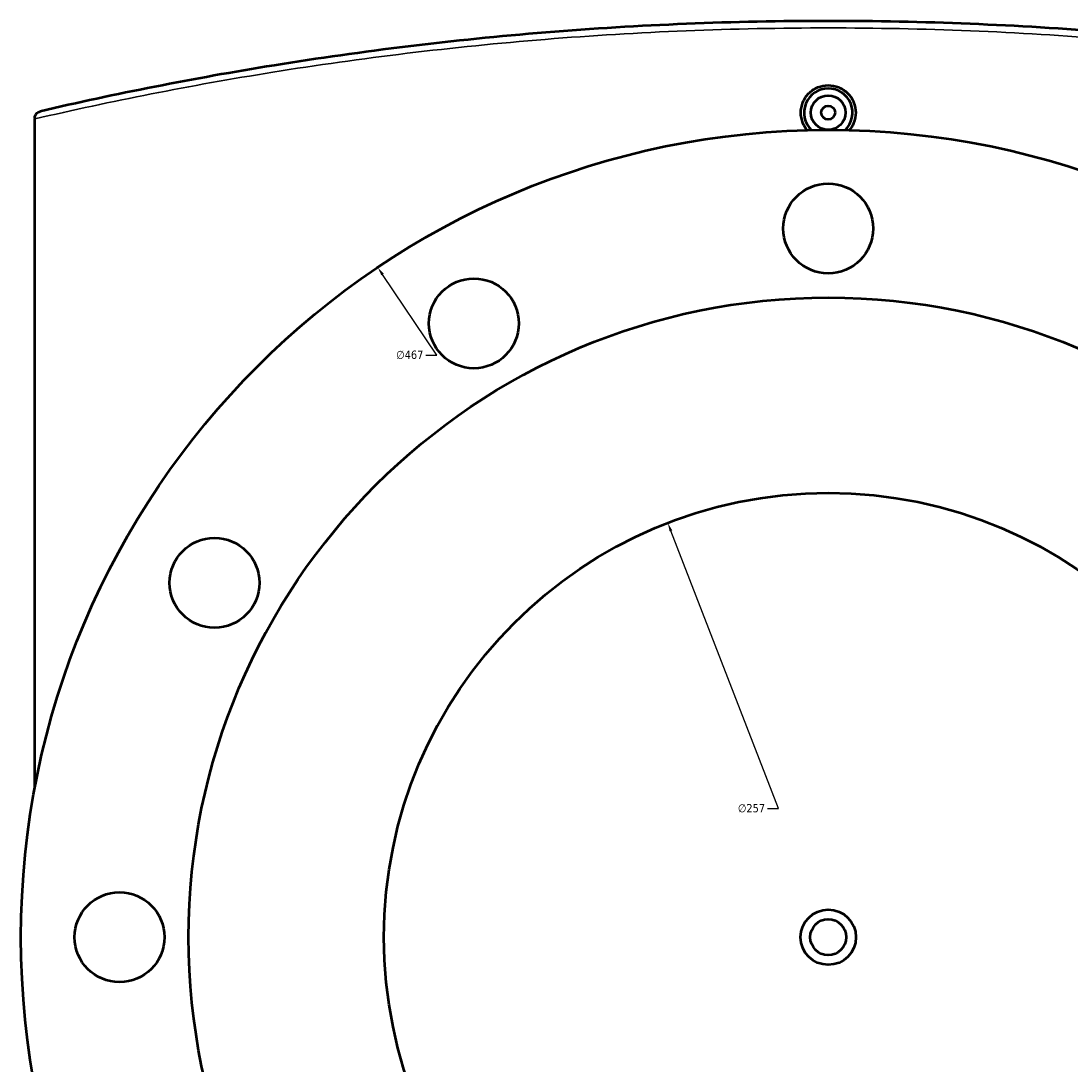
# Model space of a CAD drawing. Header units: millimetres. Extents: x -634 to 1182, y -305 to 938.
# Tile 10 of 13: x 207 to 511, y 622 to 924. Entities that reach past the tile are written whole.
import ezdxf

# ---------------------------------------------------------------- set-up
doc = ezdxf.new("R2010")
doc.units = ezdxf.units.MM
for name, color, linetype, lineweight in [('Dimension (ANSI)', 7, 'Continuous', 25), ('Visible (ANSI)', 7, 'Continuous', 50), ('Visible Narrow (ANSI)', 7, 'Continuous', 35)]:
    doc.layers.add(name, color=color, linetype=linetype, lineweight=lineweight)
doc.styles.add('Note Text (ANSI)', font='tahoma.ttf')
doc.dimstyles.new('Default - mm (ANSI)', dxfattribs={"dimtxt": 2.4, "dimasz": 2.5, "dimexe": 3.175, "dimexo": 1.6002, "dimgap": 0.8, "dimtad": 0, "dimtoh": 1, "dimdec": 0, "dimrnd": 1e-08, "dimzin": 4, "dimdsep": 46, "dimtxsty": 'Note Text (ANSI)', "dimcen": 0.09, "dimdle": 10, "dimclrd": 256, "dimclre": 256, "dimclrt": 5, "dimadec": 1, "dimazin": 1, "dimtfac": 1.27, "dimtofl": 0, "dimtmove": 0, "dimatfit": 3, "dimfxl": 1, "dimtolj": 1, "dimtzin": 4, "dimlwd": -1, "dimlwe": -1, "dimarcsym": 0})

# ---------------------------------------------------------------- blocks, each defined once
blk = doc.blocks.new('*D7')
at = {"layer": 'Defpoints', "color": 0, "transparency": 16777216}
for p in [(394.58, 778.54), (487.39, 538.88)]:
    blk.add_point(p, dxfattribs=at)
at = {"layer": 'Dimension (ANSI)', "transparency": 16777216}
for p, q in [((426.56, 695.94), (395.48, 776.21)), ((423.4, 695.94), (426.56, 695.94))]:
    blk.add_line(p, q, dxfattribs=at)
blk.add_solid([(395.87, 776.36), (395.09, 776.06), (394.58, 778.54)], dxfattribs=at)
at = {"layer": 'Dimension (ANSI)', "color": 5, "transparency": 16777216, "insert": (414.84, 697.24), "char_height": 2.4, "attachment_point": 1, "style": 'Note Text (ANSI)'}
blk.add_mtext('\\A1;∅257', dxfattribs=at)
blk = doc.blocks.new('*D8')
at = {"layer": 'Defpoints', "color": 0, "transparency": 16777216}
for p in [(310.66, 852.46), (571.3, 464.96)]:
    blk.add_point(p, dxfattribs=at)
at = {"layer": 'Dimension (ANSI)', "transparency": 16777216}
for p, q in [((327.73, 827.1), (312.06, 850.39)), ((324.56, 827.1), (327.73, 827.1))]:
    blk.add_line(p, q, dxfattribs=at)
blk.add_solid([(312.41, 850.62), (311.71, 850.16), (310.66, 852.46)], dxfattribs=at)
at = {"layer": 'Dimension (ANSI)', "color": 5, "transparency": 16777216, "insert": (316, 828.39), "char_height": 2.4, "attachment_point": 1, "style": 'Note Text (ANSI)'}
blk.add_mtext('\\A1;∅467', dxfattribs=at)

msp = doc.modelspace()

# ---------------------------------------------------------------- linework, layer by layer
at = {"layer": 'Visible (ANSI)'}
for p in [(211.48, 895.63), (211.48, 701.75)]:
    msp.add_line(p, (211.48, 895.39), dxfattribs=at)
for centre, radius in [((440.98, 897.21), 5), ((440.98, 897.21), 2), ((440.98, 658.71), 233.5), ((440.98, 863.71), 13), ((338.48, 836.25), 13), ((440.98, 658.71), 185), ((440.98, 658.71), 128.5), ((263.45, 761.21), 13), ((235.98, 658.71), 13), ((440.98, 658.71), 8), ((440.98, 658.71), 5.2)]:
    msp.add_circle(centre, radius, dxfattribs=at)
msp.add_arc((440.98, 897.21), 7, 313.8237, 226.1763, dxfattribs=at)
for points, knots in [([(668.94, 897.57), (647.36, 902.59), (624.73, 907.09), (575.87, 914.97), (549.51, 918.21), (495.76, 922.58), (468.37, 923.71), (440.98, 923.71), (413.6, 923.71), (386.21, 922.58), (332.46, 918.21), (306.1, 914.97), (257.24, 907.09), (234.6, 902.59), (213.03, 897.57)], [1.3065, 1.3065, 1.3065, 1.3065, 8.871856, 8.871856, 17.071619, 17.071619, 25.271387, 25.271387, 25.271387, 33.471156, 33.471156, 41.670919, 41.670919, 49.236286, 49.236286, 49.236286, 49.236286]), ([(434.89, 892.13), (434.39, 892.74), (433.96, 893.43), (433.25, 895.16), (433.05, 896.22), (433.05, 897.21), (433.05, 898.21), (433.25, 899.27), (434.06, 901.22), (434.67, 902.12), (436.08, 903.52), (436.97, 904.13), (438.93, 904.94), (439.99, 905.14), (441.98, 905.14), (443.04, 904.94), (444.99, 904.13), (445.89, 903.52), (447.3, 902.12), (447.91, 901.22), (448.72, 899.27), (448.92, 898.21), (448.92, 897.21)], [4.25267, 4.25267, 4.25267, 4.25267, 4.480949, 4.480949, 4.779706, 4.779706, 4.779706, 5.078463, 5.078463, 5.37722, 5.37722, 5.675926, 5.675926, 5.974632, 5.974632, 6.273338, 6.273338, 6.572044, 6.572044, 6.870801, 6.870801, 7.169558, 7.169558, 7.169558, 7.169558]), ([(211.48, 895.63), (211.48, 895.86), (211.52, 896.08), (211.68, 896.53), (211.81, 896.75), (212.11, 897.09), (212.27, 897.23), (212.63, 897.45), (212.82, 897.52), (213.03, 897.57), (213.03, 897.57), (213.03, 897.57)], [-0.2944892, -0.2944892, -0.2944892, -0.2944892, -0.2237804, -0.2237804, -0.1437154, -0.1437154, -0.0727081, -0.0727081, 0, 0, 0.0007354, 0.0007354, 0.0007354, 0.0007354]), ([(448.92, 897.21), (448.92, 896.22), (448.72, 895.16), (448, 893.43), (447.57, 892.74), (447.07, 892.13)], [2.3898528, 2.3898528, 2.3898528, 2.3898528, 2.6886098, 2.6886098, 2.9168886, 2.9168886, 2.9168886, 2.9168886])]:
    msp.add_open_spline(points, degree=3, knots=knots, dxfattribs=at)
at = {"layer": 'Visible Narrow (ANSI)'}
msp.add_open_spline([(211.48, 895.39), (233.41, 900.49), (256.44, 905.07), (305.78, 912.99), (332.2, 916.22), (386.08, 920.59), (413.53, 921.71), (440.98, 921.71), (468.43, 921.71), (495.88, 920.59), (549.76, 916.22), (576.18, 912.99), (625.15, 905.13), (647.84, 900.63), (669.47, 895.63)], degree=3, knots=[-49.355044, -49.355044, -49.355044, -49.355044, -41.670919, -41.670919, -33.471156, -33.471156, -25.271387, -25.271387, -25.271387, -17.071619, -17.071619, -8.871856, -8.871856, -1.3065, -1.3065, -1.3065, -1.3065], dxfattribs=at)

# ---------------------------------------------------------------- dimensions: what is measured, and where the dimension line sits
at = {"layer": 'Dimension (ANSI)'}
for p1, p2, picture, middle in [((571.3, 464.96), (310.66, 852.46), '*D8', (319.88, 827.1)), ((487.39, 538.88), (394.58, 778.54), '*D7', (418.72, 695.94))]:
    dim = msp.add_diameter_dim_2p(p1=p1, p2=p2, dimstyle='Default - mm (ANSI)', override={"dimgap": 0.8, "dimtih": 1, "dimdec": 0, "dimlfac": 1, "dimtol": 0, "dimlim": 0, "dimtp": 0, "dimtm": 0, "dimtdec": 2}, dxfattribs=at)
    dim.commit()
    dim.dimension.update_dxf_attribs({"geometry": picture, "text_midpoint": middle, "dimtype": 163})

doc.saveas('drawing.dxf')
